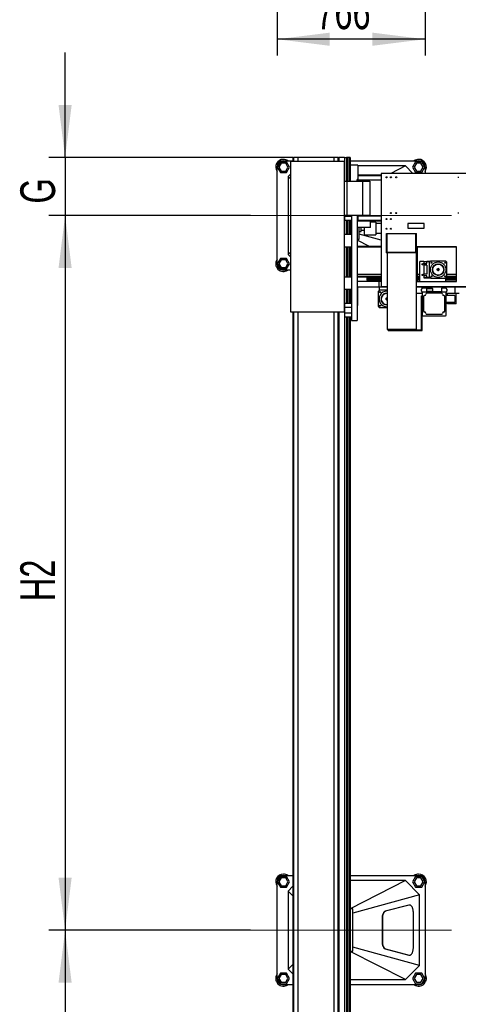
# Model space of a CAD drawing. Header units: millimetres. Extents: x 20 to 400, y 0 to 275.
# Tile 2 of 14: x 58 to 85, y 81 to 141. Entities that reach past the tile are written whole.
import ezdxf

# ---------------------------------------------------------------- set-up
doc = ezdxf.new("R2010")
doc.units = ezdxf.units.MM
doc.linetypes.add('CENTERX2', pattern=[20.32, 12.7, -2.54, 2.54, -2.54])
doc.layers.add('KOPF', color=7, linetype='Continuous')
doc.styles.add('SLDTEXTSTYLE0', font='TXT', dxfattribs={"width": 0.7})
doc.dimstyles.new('SLDDIMSTYLE0', dxfattribs={"dimtxt": 1.949924, "dimasz": 3.2, "dimexe": 0, "dimexo": 0.0625, "dimgap": 0.487481, "dimtad": 1, "dimlfac": 85, "dimrnd": 1e-09, "dimzin": 12, "dimdsep": 46, "dimtxsty": 'SLDTEXTSTYLE0', "dimsah": 1, "dimcen": 0.09, "dimadec": 0, "dimazin": 3, "dimtfac": 1, "dimtofl": 0, "dimtmove": 0, "dimatfit": 3, "dimfxl": 1, "dimfrac": 2, "dimtolj": 1, "dimtzin": 12, "dimarcsym": 0})
doc.dimstyles.new('SLDDIMSTYLE1', dxfattribs={"dimtxt": 1.949924, "dimasz": 3.2, "dimexe": 0, "dimexo": 0.0625, "dimgap": 0.487481, "dimtad": 1, "dimlfac": 85, "dimrnd": 1e-09, "dimzin": 12, "dimdsep": 46, "dimtxsty": 'SLDTEXTSTYLE0', "dimsah": 1, "dimcen": 0.09, "dimadec": 0, "dimazin": 3, "dimtfac": 1, "dimtmove": 0, "dimatfit": 0, "dimfxl": 1, "dimfrac": 2, "dimtolj": 1, "dimtzin": 12, "dimarcsym": 0})

# ---------------------------------------------------------------- blocks, each defined once
blk = doc.blocks.new('_D_23')
at = {"layer": 'KOPF'}
for p, q in [((73.915, 153.01), (73.915, 150.149)), ((82.927, 153.01), (82.927, 150.149)), ((73.915, 146.649), (73.915, 138.762)), ((82.927, 146.649), (82.927, 138.762)), ((82.927, 139.762), (73.915, 139.762))]:
    blk.add_line(p, q, dxfattribs=at)
for points in [[(73.915, 139.762), (77.115, 139.362), (77.115, 140.162)], [(82.927, 139.762), (79.727, 140.162), (79.727, 139.362)]]:
    blk.add_solid(points, dxfattribs=at)
at = {"layer": 'KOPF', "insert": (76.305, 142.491), "char_height": 2.1167, "attachment_point": 1, "style": 'SLDTEXTSTYLE0'}
blk.add_mtext('766', dxfattribs=at)
blk = doc.blocks.new('_D_29')
at = {"layer": 'KOPF'}
for p, q in [((72.304, 85.503), (60.009, 85.503)), ((61.009, 85.503), (61.009, 41.974)), ((72.304, 41.974), (60.009, 41.974))]:
    blk.add_line(p, q, dxfattribs=at)
for points in [[(61.009, 85.503), (60.609, 82.303), (61.409, 82.303)], [(61.009, 41.974), (61.409, 45.174), (60.609, 45.174)]]:
    blk.add_solid(points, dxfattribs=at)
at = {"layer": 'KOPF', "insert": (58.281, 62.004), "char_height": 2.1167, "attachment_point": 1, "rotation": 90, "style": 'SLDTEXTSTYLE0'}
blk.add_mtext('H1', dxfattribs=at)
blk = doc.blocks.new('_D_30')
at = {"layer": 'KOPF'}
for p, q in [((72.304, 129.033), (60.009, 129.033)), ((61.009, 129.033), (61.009, 85.503)), ((72.304, 85.503), (60.009, 85.503))]:
    blk.add_line(p, q, dxfattribs=at)
for points in [[(61.009, 129.033), (60.609, 125.833), (61.409, 125.833)], [(61.009, 85.503), (61.409, 88.703), (60.609, 88.703)]]:
    blk.add_solid(points, dxfattribs=at)
at = {"layer": 'KOPF', "insert": (58.281, 105.534), "char_height": 2.1167, "attachment_point": 1, "rotation": 90, "style": 'SLDTEXTSTYLE0'}
blk.add_mtext('H2', dxfattribs=at)
blk = doc.blocks.new('_D_31')
at = {"layer": 'KOPF'}
for p, q in [((61.009, 132.562), (61.009, 138.962)), ((74.88, 132.562), (60.009, 132.562)), ((61.009, 132.562), (61.009, 129.033)), ((72.304, 129.033), (60.009, 129.033)), ((61.009, 129.033), (61.009, 122.633))]:
    blk.add_line(p, q, dxfattribs=at)
for points in [[(61.009, 132.562), (61.409, 135.762), (60.609, 135.762)], [(61.009, 129.033), (60.609, 125.833), (61.409, 125.833)]]:
    blk.add_solid(points, dxfattribs=at)
at = {"layer": 'KOPF', "insert": (58.281, 129.753), "char_height": 2.117, "attachment_point": 1, "rotation": 90, "style": 'SLDTEXTSTYLE0'}
blk.add_mtext('G', dxfattribs=at)

msp = doc.modelspace()

# ---------------------------------------------------------------- linework, layer by layer
at = {"color": 7, "linetype": 'Continuous', "lineweight": 30}
for p, q in [((74.88009, 132.56217), (74.88009, 132.33276)), ((74.88009, 132.56217), (74.91538, 132.56217)), ((74.91538, 132.56217), (74.91538, 132.33276)), ((75.18597, 132.56217), (74.91538, 132.56217)), ((75.18597, 132.56217), (75.18597, 132.33276)), ((77.3742, 132.56217), (75.18597, 132.56217)), ((77.3742, 132.56217), (77.3742, 132.33276)), ((77.64479, 132.56217), (77.3742, 132.56217)), ((77.64479, 132.33276), (77.64479, 132.56217)), ((77.64479, 132.56217), (77.68009, 132.56217)), ((77.68009, 132.56217), (77.68009, 132.33276)), ((77.9742, 132.56217), (77.68009, 132.56217)), ((78.0205, 132.56217), (77.9742, 132.56217)), ((78.0205, 132.56217), (78.0205, 131.121)), ((78.0205, 132.56217), (78.14479, 132.56217)), ((78.14479, 132.56217), (78.14479, 131.121)), ((78.21538, 132.56217), (78.14479, 132.56217)), ((78.21538, 132.56217), (78.21538, 131.121)), ((78.30361, 132.56217), (78.21538, 132.56217)), ((78.30361, 132.56217), (78.30361, 131.121)), ((78.3742, 132.56217), (78.30361, 132.56217)), ((78.3742, 132.56217), (78.3742, 132.09747)), ((73.91538, 126.09158), (73.91538, 131.97394)), ((74.11682, 132.29747), (73.93004, 131.97394)), ((73.93004, 131.97394), (74.11682, 131.65041)), ((74.16437, 132.21511), (74.02513, 131.97394)), ((74.02513, 131.97394), (74.16437, 131.73276)), ((74.4904, 132.29747), (74.11682, 132.29747)), ((74.44286, 132.21511), (74.16437, 132.21511)), ((74.30361, 132.36217), (74.88009, 132.36217)), ((74.5821, 131.97394), (74.44286, 132.21511)), ((74.44286, 131.73276), (74.5821, 131.97394)), ((74.67719, 131.97394), (74.4904, 132.29747)), ((74.4904, 131.65041), (74.67719, 131.97394)), ((74.72714, 132.33276), (78.0095, 132.33276)), ((74.72714, 132.33276), (74.72714, 123.16805)), ((78.0095, 132.33276), (78.0095, 123.16805)), ((78.3742, 132.36217), (82.53891, 132.36217)), ((78.3742, 132.09747), (78.3742, 131.121)), ((78.84479, 132.09747), (78.3742, 132.09747)), ((78.84479, 132.09747), (78.84479, 131.22635)), ((81.73891, 132.04452), (78.84479, 132.04452)), ((81.73891, 132.04452), (80.84812, 131.59158)), ((82.19185, 131.59158), (81.73891, 132.04452)), ((82.35212, 132.29747), (82.16533, 131.97394)), ((82.16533, 131.97394), (82.35212, 131.65041)), ((82.39967, 132.21511), (82.26042, 131.97394)), ((82.26042, 131.97394), (82.39967, 131.73276)), ((82.7257, 132.29747), (82.35212, 132.29747)), ((82.67815, 132.21511), (82.39967, 132.21511)), ((82.8174, 131.97394), (82.67815, 132.21511)), ((82.67815, 131.73276), (82.8174, 131.97394)), ((82.91249, 131.97394), (82.7257, 132.29747)), ((82.7257, 131.65041), (82.91249, 131.97394)), ((82.92714, 131.97394), (82.92714, 131.59158)), ((74.11682, 131.65041), (74.4904, 131.65041)), ((74.16437, 131.73276), (74.44286, 131.73276)), ((74.72714, 131.55041), (74.58597, 131.40923)), ((74.58597, 131.40923), (74.72714, 131.27394)), ((74.58597, 131.40923), (74.58597, 126.65629)), ((80.24773, 131.47982), (78.84773, 131.47982)), ((78.84773, 131.44452), (78.84773, 131.47982)), ((80.24773, 131.44452), (78.84773, 131.44452)), ((78.84773, 131.17394), (78.84773, 131.44452)), ((85.89479, 131.59158), (80.24773, 131.59158)), ((80.24773, 131.59158), (80.24773, 124.67688)), ((82.35212, 131.65041), (82.7257, 131.65041)), ((82.39967, 131.73276), (82.67815, 131.73276)), ((78.0095, 131.121), (78.17361, 131.121)), ((78.17361, 131.121), (78.17361, 129.03864)), ((78.17361, 131.121), (79.12006, 131.121)), ((78.78891, 131.121), (78.78891, 131.22635)), ((78.84773, 131.22635), (78.78891, 131.22635)), ((80.24773, 131.17394), (78.84773, 131.17394)), ((78.84773, 131.121), (78.84773, 131.17394)), ((79.12006, 131.121), (79.12006, 129.03864)), ((79.12006, 131.121), (79.56237, 131.121)), ((79.56237, 131.121), (79.56237, 129.03864)), ((78.0095, 129.03864), (78.17361, 129.03864)), ((78.0205, 129.03864), (78.0205, 127.8857)), ((78.04185, 128.97747), (78.04185, 129.03864)), ((78.04185, 128.97747), (78.44773, 128.97747)), ((78.04185, 128.73276), (78.04185, 128.97747)), ((78.17361, 129.03864), (79.12006, 129.03864)), ((78.44773, 129.03864), (78.44773, 127.8857)), ((78.78891, 129.03864), (78.78891, 122.62099)), ((78.84773, 128.9857), (78.84773, 129.03864)), ((80.24773, 128.9857), (78.84773, 128.9857)), ((78.84773, 128.71511), (78.84773, 128.9857)), ((79.12006, 129.03864), (79.56237, 129.03864)), ((78.04185, 128.73276), (78.44773, 128.73276)), ((78.14479, 128.73276), (78.14479, 127.8857)), ((78.21538, 128.73276), (78.21538, 127.8857)), ((78.30361, 128.73276), (78.30361, 127.8857)), ((78.3742, 128.73276), (78.3742, 127.8857)), ((78.4242, 128.40276), (78.3742, 128.40276)), ((78.38185, 128.40276), (78.38185, 128.73276)), ((78.44773, 128.65041), (78.4242, 128.65041)), ((78.4242, 128.23864), (78.4242, 128.65041)), ((78.84773, 128.8857), (78.78891, 128.8857)), ((78.84773, 128.82047), (78.78891, 128.82047)), ((80.24773, 128.71511), (78.84773, 128.71511)), ((78.84773, 128.67982), (78.84773, 128.71511)), ((80.24773, 128.67982), (78.84773, 128.67982)), ((79.61244, 128.28518), (79.61244, 128.67982)), ((79.93597, 128.62982), (79.61244, 128.62982)), ((79.93597, 128.62982), (79.93597, 127.84747)), ((80.24773, 128.53276), (79.93597, 128.53276)), ((81.87126, 128.54747), (81.87126, 128.25335)), ((82.87126, 128.54747), (81.87126, 128.54747)), ((82.87126, 128.53276), (81.87126, 128.53276)), ((82.21873, 128.53276), (82.21873, 128.54747)), ((82.59773, 128.53276), (82.59773, 128.54747)), ((82.87126, 128.25335), (82.87126, 128.54747)), ((78.0095, 127.8857), (78.44773, 127.8857)), ((78.3742, 128.07452), (78.4242, 128.07452)), ((78.38185, 127.8857), (78.38185, 128.07452)), ((78.4242, 127.8857), (78.4242, 128.23864)), ((78.44773, 127.8857), (78.44773, 127.121)), ((79.61244, 128.28518), (78.78891, 128.28518)), ((78.90656, 128.23864), (78.90656, 128.28518)), ((78.90656, 127.59158), (78.90656, 128.23864)), ((78.90656, 128.05041), (79.04773, 128.05041)), ((80.24773, 127.52624), (78.90656, 127.89516)), ((79.04773, 128.23864), (79.04773, 128.28518)), ((79.04773, 128.05041), (79.04773, 128.23864)), ((79.04773, 128.13276), (79.23009, 128.13276)), ((79.23009, 128.28518), (79.23009, 127.84747)), ((79.23009, 127.84747), (79.93597, 127.84747)), ((79.93597, 127.94452), (80.24773, 127.94452)), ((80.58891, 127.93688), (80.6242, 127.93688)), ((80.58891, 127.34864), (80.58891, 127.93688)), ((80.6242, 127.34864), (80.6242, 127.93688)), ((80.6242, 127.93688), (82.37714, 127.93688)), ((81.87126, 128.25335), (82.87126, 128.25335)), ((82.37714, 127.93688), (82.41244, 127.93688)), ((82.37714, 127.34864), (82.37714, 127.93688)), ((82.41244, 127.34864), (82.41244, 127.93688)), ((78.78891, 127.59158), (78.90656, 127.59158)), ((79.54087, 127.13864), (78.78891, 127.521)), ((80.24773, 127.13864), (78.78891, 127.13864)), ((80.58891, 127.34864), (80.6242, 127.34864)), ((80.58891, 126.93688), (80.58891, 127.34864)), ((80.6242, 126.93688), (80.6242, 127.34864)), ((82.37714, 127.34864), (82.41244, 127.34864)), ((82.37714, 126.93688), (82.37714, 127.34864)), ((82.41244, 126.93688), (82.41244, 127.34864)), ((74.58597, 126.65629), (74.72714, 126.79158)), ((74.58597, 126.65629), (74.72714, 126.51511)), ((78.0095, 127.121), (78.44773, 127.121)), ((78.0205, 127.121), (78.0205, 125.29747)), ((78.14479, 127.121), (78.14479, 125.29747)), ((78.21538, 127.121), (78.21538, 125.29747)), ((78.30361, 127.121), (78.30361, 125.29747)), ((78.3742, 127.121), (78.3742, 125.29747)), ((78.44773, 127.121), (78.44773, 125.29747)), ((78.78891, 127.10923), (80.24773, 127.10923)), ((80.58891, 126.93688), (80.6242, 126.93688)), ((80.58891, 126.76041), (80.58891, 126.93688)), ((80.58891, 126.76041), (80.61832, 126.76041)), ((80.61832, 126.76041), (80.61832, 122.07982)), ((82.38303, 126.76041), (80.61832, 126.76041)), ((80.6242, 126.7957), (80.6242, 126.93688)), ((80.6242, 126.7957), (82.37714, 126.7957)), ((82.37714, 126.93688), (82.41244, 126.93688)), ((82.37714, 126.7957), (82.37714, 126.93688)), ((82.38303, 126.76041), (82.38303, 122.07982)), ((82.38303, 126.76041), (82.41244, 126.76041)), ((82.41244, 126.76041), (82.41244, 126.93688)), ((82.44773, 127.12394), (82.44773, 125.00629)), ((84.83597, 127.12394), (82.44773, 127.12394)), ((82.44773, 127.10923), (84.83597, 127.10923)), ((84.83597, 125.00629), (84.83597, 127.12394)), ((74.11682, 126.41511), (73.93004, 126.09158)), ((73.93004, 126.09158), (74.11682, 125.76805)), ((74.16437, 126.33276), (74.02513, 126.09158)), ((74.02513, 126.09158), (74.16437, 125.85041)), ((74.4904, 126.41511), (74.11682, 126.41511)), ((74.44286, 126.33276), (74.16437, 126.33276)), ((74.5821, 126.09158), (74.44286, 126.33276)), ((74.44286, 125.85041), (74.5821, 126.09158)), ((74.67719, 126.09158), (74.4904, 126.41511)), ((74.4904, 125.76805), (74.67719, 126.09158)), ((78.3742, 126.021), (78.44773, 126.021)), ((82.61144, 125.00629), (82.61144, 126.22982)), ((82.84673, 126.22982), (82.61144, 126.22982)), ((82.84673, 126.22982), (82.84673, 126.12982)), ((82.84673, 126.22394), (83.24673, 126.22394)), ((82.84673, 126.12982), (82.84679, 126.12982)), ((82.84673, 126.00629), (82.84673, 125.45335)), ((83.03497, 126.00629), (82.84673, 126.00629)), ((82.84679, 126.12982), (82.84679, 126.11217)), ((82.84679, 126.11217), (83.03491, 126.11217)), ((83.03491, 126.12982), (83.03497, 126.12982)), ((83.03491, 126.11217), (83.03491, 126.12982)), ((83.03497, 126.12982), (83.03497, 126.21805)), ((83.24085, 126.21805), (83.03497, 126.21805)), ((83.03497, 126.00629), (83.03497, 125.45335)), ((83.19967, 126.17688), (83.28203, 126.25923)), ((83.19967, 125.28276), (83.19967, 126.17688)), ((83.28203, 126.25923), (84.17614, 126.25923)), ((83.46897, 125.94139), (83.46418, 125.94158)), ((83.78225, 126.06087), (83.78003, 126.06511)), ((84.2585, 126.17688), (84.17614, 126.25923)), ((84.2585, 125.28276), (84.2585, 126.17688)), ((74.11682, 125.76805), (74.4904, 125.76805)), ((74.16437, 125.85041), (74.44286, 125.85041)), ((74.72714, 125.70335), (74.30361, 125.70335)), ((78.44773, 125.70335), (78.3742, 125.70335)), ((80.24773, 125.43097), (78.78891, 125.43097)), ((82.61144, 125.43097), (82.44773, 125.43097)), ((83.03497, 125.45335), (82.84673, 125.45335)), ((83.03491, 125.34747), (82.84679, 125.34747)), ((82.84679, 125.34747), (82.84679, 125.32982)), ((83.03491, 125.32982), (83.03491, 125.34747)), ((83.4158, 125.61034), (83.41324, 125.60629)), ((83.67297, 125.74747), (83.65379, 125.74747)), ((83.65379, 125.74747), (83.65379, 125.71217)), ((83.65379, 125.71217), (83.67297, 125.71217)), ((83.67592, 125.39877), (83.67814, 125.39452)), ((83.9892, 125.51825), (83.99399, 125.51805)), ((84.04237, 125.8493), (84.04493, 125.85335)), ((84.83597, 125.43097), (84.2585, 125.43097)), ((78.0095, 125.29747), (78.44773, 125.29747)), ((78.44773, 125.29747), (78.44773, 124.53276)), ((79.37714, 125.30923), (78.78891, 125.30923)), ((79.37714, 125.27982), (78.78891, 125.27982)), ((80.13009, 125.00041), (78.78891, 125.00041)), ((79.37714, 125.30923), (79.37714, 125.23864)), ((80.24773, 125.30923), (79.37714, 125.30923)), ((80.24773, 125.23864), (79.37714, 125.23864)), ((79.37714, 125.23864), (79.37714, 125.15041)), ((80.24773, 125.15041), (79.37714, 125.15041)), ((79.37714, 125.15041), (79.37714, 125.07982)), ((80.24773, 125.07982), (79.37714, 125.07982)), ((80.13009, 124.66511), (80.13009, 125.00629)), ((80.24773, 125.00629), (80.13009, 125.00629)), ((82.61144, 125.30923), (82.44773, 125.30923)), ((82.61144, 125.23864), (82.44773, 125.23864)), ((82.61144, 125.15041), (82.44773, 125.15041)), ((82.61144, 125.07982), (82.44773, 125.07982)), ((82.44773, 125.00629), (84.83597, 125.00629)), ((82.84679, 125.32982), (82.84673, 125.32982)), ((82.84673, 125.32982), (82.84673, 125.22982)), ((82.84673, 125.2357), (83.24673, 125.2357)), ((83.25261, 125.22982), (82.84673, 125.22982)), ((82.84967, 125.2357), (82.84967, 125.22982)), ((83.03497, 125.32982), (83.03491, 125.32982)), ((83.03497, 125.24158), (83.03497, 125.32982)), ((83.24085, 125.24158), (83.03497, 125.24158)), ((83.28203, 125.20041), (83.19967, 125.28276)), ((83.28203, 125.20041), (84.17614, 125.20041)), ((84.17614, 125.20041), (84.2585, 125.28276)), ((84.19967, 125.00629), (84.19967, 125.22394)), ((84.83597, 125.15041), (84.19967, 125.15041)), ((84.83597, 125.07982), (84.19967, 125.07982)), ((84.83597, 125.23864), (84.21438, 125.23864)), ((84.83597, 125.30923), (84.2585, 125.30923)), ((78.0095, 124.53276), (78.44773, 124.53276)), ((78.0205, 124.53276), (78.0205, 49.70923)), ((78.14479, 124.53276), (78.14479, 123.6857)), ((78.21538, 124.53276), (78.21538, 123.6857)), ((78.30361, 124.53276), (78.30361, 123.6857)), ((78.3742, 124.53276), (78.3742, 123.6857)), ((78.3742, 124.46805), (78.44773, 124.46805)), ((78.4242, 124.36782), (78.3742, 124.36782)), ((78.4242, 124.36782), (78.4242, 123.99182)), ((78.4242, 124.31277), (78.44773, 124.31277)), ((78.44773, 124.53276), (78.44773, 122.62099)), ((78.78891, 124.67099), (80.13009, 124.67099)), ((78.81244, 124.67099), (78.81244, 124.62945)), ((78.81244, 124.62945), (78.81244, 123.73019)), ((80.15361, 124.471), (80.07126, 124.38864)), ((80.07126, 124.38864), (80.07126, 123.49452)), ((80.13009, 124.66511), (80.13009, 124.44747)), ((80.61832, 124.66511), (80.13009, 124.66511)), ((80.61832, 124.471), (80.15361, 124.471)), ((80.61832, 124.67688), (80.24773, 124.67688)), ((80.34056, 124.15315), (80.33577, 124.15335)), ((80.60067, 124.41217), (80.61832, 124.41184)), ((80.60067, 124.29452), (80.61832, 124.29408)), ((80.60067, 124.27688), (80.61832, 124.27641)), ((85.89479, 124.67688), (82.38303, 124.67688)), ((86.01244, 124.66511), (82.38303, 124.66511)), ((82.74773, 124.26511), (82.38303, 124.26511)), ((82.75361, 124.59158), (82.68303, 124.521)), ((82.68303, 124.521), (82.68303, 124.43276)), ((82.68303, 124.43276), (82.75361, 124.36217)), ((82.74773, 124.5857), (82.74773, 124.66511)), ((82.74773, 124.30923), (82.74773, 124.36805)), ((82.80067, 124.36217), (82.74773, 124.30923)), ((82.74773, 124.30923), (82.74773, 122.96217)), ((83.03009, 124.59158), (82.75361, 124.59158)), ((82.75361, 124.36217), (82.80067, 124.36217)), ((83.03009, 124.36217), (82.80067, 124.36217)), ((83.03009, 124.3857), (83.03009, 124.59158)), ((83.03009, 124.58864), (83.40456, 124.58864)), ((83.03009, 124.41805), (83.40456, 124.41805)), ((83.03009, 124.3857), (83.03009, 124.36217)), ((83.93597, 124.3857), (83.03009, 124.3857)), ((83.93597, 124.29158), (83.03009, 124.29158)), ((83.04673, 124.66511), (83.04673, 124.58865)), ((83.19967, 124.58865), (83.04673, 124.58865)), ((83.08203, 124.58865), (83.08203, 124.58864)), ((83.35261, 124.58865), (83.19967, 124.58865)), ((83.31732, 124.58864), (83.31732, 124.58865)), ((83.35261, 124.58865), (83.35261, 124.66511)), ((83.40456, 124.41805), (83.40456, 124.58864)), ((83.93597, 124.59158), (83.93597, 124.3857)), ((84.21244, 124.59158), (83.93597, 124.59158)), ((83.93597, 124.36217), (83.93597, 124.3857)), ((84.16538, 124.36217), (83.93597, 124.36217)), ((84.21832, 124.30923), (84.16538, 124.36217)), ((84.16538, 124.36217), (84.21244, 124.36217)), ((84.28303, 124.521), (84.21244, 124.59158)), ((84.21244, 124.36217), (84.28303, 124.43276)), ((84.21832, 124.5857), (84.21832, 124.66511)), ((84.21832, 124.30923), (84.21832, 124.36805)), ((84.21832, 122.96217), (84.21832, 124.30923)), ((84.75955, 124.26511), (84.21832, 124.26511)), ((84.73597, 124.15041), (84.21832, 124.15041)), ((84.28303, 124.43276), (84.28303, 124.521)), ((84.28891, 124.15041), (84.28891, 124.26511)), ((84.73597, 124.15041), (84.73597, 123.72688)), ((84.75955, 124.26511), (84.75955, 124.66511)), ((85.0042, 124.26511), (84.75955, 124.26511)), ((84.83009, 123.65335), (84.83009, 124.26511)), ((78.04185, 123.44099), (78.04185, 123.6857)), ((78.04185, 123.6857), (78.44773, 123.6857)), ((78.4242, 123.99182), (78.3742, 123.99182)), ((78.3742, 123.89158), (78.44773, 123.89158)), ((78.4242, 124.04687), (78.44773, 124.04687)), ((78.81244, 123.55041), (78.78891, 123.55041)), ((78.81244, 123.73019), (78.81244, 123.65079)), ((78.81244, 123.65079), (78.81244, 123.55041)), ((80.28739, 123.8221), (80.28483, 123.81805)), ((82.71244, 124.12688), (82.74773, 124.12688)), ((82.71244, 122.95041), (82.71244, 124.12688)), ((82.84185, 124.10335), (82.84185, 123.19747)), ((84.1242, 123.19747), (84.1242, 124.10335)), ((84.73597, 123.72688), (84.21832, 123.72688)), ((84.28891, 123.65335), (84.28891, 123.72688)), ((84.83009, 123.65335), (84.28891, 123.65335)), ((74.72714, 123.16805), (78.0095, 123.16805)), ((74.88009, 123.16805), (74.88009, 50.921)), ((74.91538, 123.16805), (74.91538, 50.921)), ((75.18597, 123.16805), (75.18597, 77.89746)), ((77.3742, 123.16805), (77.3742, 77.89746)), ((77.64479, 50.921), (77.64479, 123.16805)), ((77.68009, 123.16805), (77.68009, 50.921)), ((78.04185, 123.44099), (78.44773, 123.44099)), ((78.04185, 123.09511), (78.04185, 123.44099)), ((78.04185, 123.09511), (78.44773, 123.09511)), ((78.04185, 122.85041), (78.04185, 123.09511)), ((80.07126, 123.49452), (80.15361, 123.41217)), ((80.61832, 123.41217), (80.15361, 123.41217)), ((82.71244, 122.95041), (82.74773, 122.95041)), ((82.71244, 122.25629), (82.71244, 122.95041)), ((82.74773, 122.95041), (82.74773, 122.96217)), ((82.74773, 122.25629), (82.74773, 122.95041)), ((83.03009, 123.00923), (83.93597, 123.00923)), ((78.04185, 122.85041), (78.44773, 122.85041)), ((78.14479, 122.85041), (78.14479, 49.70923)), ((78.21538, 122.85041), (78.21538, 49.70923)), ((78.30361, 122.85041), (78.30361, 49.70923)), ((78.3742, 122.85041), (78.3742, 49.70923)), ((78.44773, 122.62099), (78.78891, 122.62099)), ((82.79479, 122.91511), (84.17126, 122.91511)), ((82.38303, 122.07982), (80.61832, 122.07982)), ((80.67714, 122.02099), (80.67714, 122.05629)), ((80.67714, 122.05629), (82.71244, 122.05629)), ((80.67714, 122.02099), (82.74773, 122.02099)), ((82.71244, 122.25629), (82.74773, 122.25629)), ((82.71244, 122.05629), (82.71244, 122.25629)), ((82.74773, 122.02099), (82.74773, 122.25629)), ((74.11682, 88.76805), (73.93004, 88.44452)), ((74.4904, 88.76805), (74.11682, 88.76805)), ((74.30361, 88.83276), (74.88009, 88.83276)), ((74.67719, 88.44452), (74.4904, 88.76805)), ((78.3742, 88.83276), (82.53891, 88.83276)), ((82.35212, 88.76805), (82.16533, 88.44452)), ((82.7257, 88.76805), (82.35212, 88.76805)), ((82.91249, 88.44452), (82.7257, 88.76805)), ((73.91538, 82.56217), (73.91538, 88.44452)), ((73.93004, 88.44452), (74.11682, 88.121)), ((74.16437, 88.6857), (74.02513, 88.44452)), ((74.02513, 88.44452), (74.16437, 88.20335)), ((74.44286, 88.6857), (74.16437, 88.6857)), ((74.16437, 88.20335), (74.44286, 88.20335)), ((74.5821, 88.44452), (74.44286, 88.6857)), ((74.44286, 88.20335), (74.5821, 88.44452)), ((74.4904, 88.121), (74.67719, 88.44452)), ((74.88009, 88.17394), (74.58597, 87.87982)), ((81.73891, 88.51511), (78.3742, 88.51511)), ((81.73891, 88.51511), (78.3742, 86.80424)), ((82.59773, 87.65629), (81.73891, 88.51511)), ((82.16533, 88.44452), (82.35212, 88.121)), ((82.39967, 88.6857), (82.26042, 88.44452)), ((82.26042, 88.44452), (82.39967, 88.20335)), ((82.67815, 88.6857), (82.39967, 88.6857)), ((82.39967, 88.20335), (82.67815, 88.20335)), ((82.8174, 88.44452), (82.67815, 88.6857)), ((82.67815, 88.20335), (82.8174, 88.44452)), ((82.7257, 88.121), (82.91249, 88.44452)), ((82.92714, 88.44452), (82.92714, 82.56217)), ((74.11682, 88.121), (74.4904, 88.121)), ((74.58597, 87.87982), (74.88009, 87.59796)), ((74.58597, 87.87982), (74.58597, 83.12688)), ((82.59773, 87.65629), (78.53891, 86.53982)), ((82.35212, 88.121), (82.7257, 88.121)), ((82.59773, 83.35041), (82.59773, 87.65629)), ((81.94884, 87.02676), (80.50532, 86.65118)), ((81.96959, 87.02676), (80.52606, 86.65118)), ((81.99665, 87.03027), (81.97591, 87.03027)), ((78.53891, 86.79746), (78.3742, 86.79746)), ((78.38185, 86.67982), (78.3742, 86.67982)), ((78.38185, 84.32688), (78.38185, 86.67982)), ((78.53891, 84.20923), (78.53891, 86.79746)), ((82.21873, 84.44701), (82.21873, 86.55968)), ((80.3103, 86.1841), (80.3103, 84.82259)), ((80.33105, 86.1841), (80.33105, 84.82259)), ((78.3742, 84.32688), (78.38185, 84.32688)), ((78.3742, 84.20923), (78.53891, 84.20923)), ((81.73891, 82.49158), (78.3742, 84.20245)), ((82.59773, 83.35041), (78.53891, 84.46687)), ((80.50532, 84.35551), (81.94884, 83.97994)), ((80.52606, 84.35551), (81.96959, 83.97994)), ((81.97591, 83.97643), (81.99665, 83.97643)), ((74.58597, 83.12688), (74.88009, 83.40874)), ((74.11682, 82.8857), (73.93004, 82.56217)), ((74.16437, 82.80335), (74.02513, 82.56217)), ((74.4904, 82.8857), (74.11682, 82.8857)), ((74.44286, 82.80335), (74.16437, 82.80335)), ((74.5821, 82.56217), (74.44286, 82.80335)), ((74.67719, 82.56217), (74.4904, 82.8857)), ((74.58597, 83.12688), (74.88009, 82.83276)), ((81.73891, 82.49158), (82.59773, 83.35041)), ((82.35212, 82.8857), (82.16533, 82.56217)), ((82.39967, 82.80335), (82.26042, 82.56217)), ((82.7257, 82.8857), (82.35212, 82.8857)), ((82.67815, 82.80335), (82.39967, 82.80335)), ((82.8174, 82.56217), (82.67815, 82.80335)), ((82.91249, 82.56217), (82.7257, 82.8857)), ((73.93004, 82.56217), (74.11682, 82.23864)), ((74.02513, 82.56217), (74.16437, 82.32099)), ((74.11682, 82.23864), (74.4904, 82.23864)), ((74.16437, 82.32099), (74.44286, 82.32099)), ((74.88009, 82.17394), (74.30361, 82.17394)), ((74.44286, 82.32099), (74.5821, 82.56217)), ((74.4904, 82.23864), (74.67719, 82.56217)), ((78.3742, 82.49158), (81.73891, 82.49158)), ((82.53891, 82.17394), (78.3742, 82.17394)), ((82.16533, 82.56217), (82.35212, 82.23864)), ((82.26042, 82.56217), (82.39967, 82.32099)), ((82.35212, 82.23864), (82.7257, 82.23864)), ((82.39967, 82.32099), (82.67815, 82.32099)), ((82.67815, 82.32099), (82.8174, 82.56217)), ((82.7257, 82.23864), (82.91249, 82.56217))]:
    msp.add_line(p, q, dxfattribs=at)
at = {"color": 7, "linetype": 'Continuous', "lineweight": 30, "flags": 128}
for points in [[(83.46418, 125.94158), (83.44831, 125.9394), (83.44412, 125.93806)], [(83.69123, 126.08072), (83.68431, 126.07385), (83.67592, 126.06087)], [(83.78003, 126.06511), (83.7702, 126.07777), (83.76694, 126.08072)], [(84.01405, 125.93806), (84.00464, 125.94061), (83.9892, 125.94139)], [(83.40626, 125.87249), (83.40876, 125.86306), (83.4158, 125.8493)], [(83.41324, 125.60629), (83.40719, 125.59145), (83.40626, 125.58715)], [(83.44412, 125.52158), (83.45353, 125.51903), (83.46897, 125.51825)], [(83.67814, 125.39452), (83.68797, 125.38187), (83.69123, 125.37891)], [(83.76694, 125.37891), (83.77386, 125.38578), (83.78225, 125.39877)], [(83.99399, 125.51805), (84.00986, 125.52024), (84.01405, 125.52158)], [(84.05191, 125.58715), (84.04941, 125.59658), (84.04237, 125.61034)], [(84.04493, 125.85335), (84.05098, 125.86818), (84.05191, 125.87249)], [(80.33577, 124.15335), (80.3199, 124.15117), (80.31571, 124.14982)], [(80.56282, 124.29249), (80.5559, 124.28562), (80.54751, 124.27264)], [(80.27785, 124.08425), (80.28034, 124.07483), (80.28739, 124.06107)], [(80.28483, 123.81805), (80.27878, 123.80322), (80.27785, 123.79892)], [(80.31571, 123.73335), (80.32512, 123.73079), (80.34056, 123.73001)], [(80.60067, 123.99747), (80.61575, 123.99539), (80.61832, 123.99461)], [(80.60067, 123.97923), (80.61355, 123.97696), (80.61832, 123.97484)], [(80.60067, 123.971), (80.61193, 123.96876), (80.61832, 123.96511)], [(81.97591, 87.03027), (81.96966, 87.03008), (81.94884, 87.02676)], [(82.21873, 86.55968), (82.21775, 86.60387), (82.21481, 86.64768), (82.20995, 86.69071), (82.2032, 86.73258), (82.19462, 86.77292), (82.1843, 86.81137), (82.17231, 86.8476), (82.15878, 86.88129), (82.14381, 86.91213), (82.12753, 86.93986), (82.11011, 86.96422), (82.09168, 86.98501), (82.0724, 87.00204), (82.05246, 87.01517), (82.03203, 87.02426), (82.01128, 87.02925), (81.99041, 87.03008), (81.96959, 87.02676)], [(80.50532, 86.65118), (80.48419, 86.64348), (80.46351, 86.63149), (80.44347, 86.61533), (80.42426, 86.59516), (80.40606, 86.57115), (80.38904, 86.54354), (80.37335, 86.51257), (80.35915, 86.47855), (80.34655, 86.44178), (80.33569, 86.40261), (80.32667, 86.36141), (80.31956, 86.31855), (80.31443, 86.27443), (80.31134, 86.22948), (80.3103, 86.1841)], [(80.52606, 86.65118), (80.50493, 86.64348), (80.48426, 86.63149), (80.46422, 86.61533), (80.44501, 86.59516), (80.42681, 86.57115), (80.40978, 86.54354), (80.3941, 86.51257), (80.37989, 86.47855), (80.3673, 86.44178), (80.35644, 86.40261), (80.34741, 86.36141), (80.3403, 86.31855), (80.33518, 86.27443), (80.33208, 86.22948), (80.33105, 86.1841)], [(80.3103, 84.82259), (80.31134, 84.77721), (80.31443, 84.73226), (80.31956, 84.68815), (80.32667, 84.64529), (80.33569, 84.60408), (80.34655, 84.56492), (80.35915, 84.52815), (80.37335, 84.49413), (80.38904, 84.46316), (80.40606, 84.43555), (80.42426, 84.41154), (80.44347, 84.39136), (80.46351, 84.37521), (80.48419, 84.36322), (80.50532, 84.35551)], [(80.33105, 84.82259), (80.33208, 84.77721), (80.33518, 84.73226), (80.3403, 84.68815), (80.34741, 84.64529), (80.35644, 84.60408), (80.3673, 84.56492), (80.37989, 84.52815), (80.3941, 84.49413), (80.40978, 84.46316), (80.42681, 84.43555), (80.44501, 84.41154), (80.46422, 84.39136), (80.48426, 84.37521), (80.50493, 84.36322), (80.52606, 84.35551)], [(81.94884, 83.97994), (81.96966, 83.97662), (81.97591, 83.97643)], [(81.96959, 83.97994), (81.99041, 83.97662), (82.01128, 83.97745), (82.03203, 83.98244), (82.05246, 83.99153), (82.0724, 84.00465), (82.09168, 84.02168), (82.11011, 84.04247), (82.12753, 84.06684), (82.14381, 84.09456), (82.15878, 84.12541), (82.17231, 84.15909), (82.1843, 84.19532), (82.19462, 84.23378), (82.2032, 84.27412), (82.20995, 84.31599), (82.21481, 84.35902), (82.21775, 84.40282), (82.21873, 84.44701)]]:
    msp.add_lwpolyline(points, dxfattribs=at)
at = {"color": 7, "linetype": 'Continuous', "lineweight": 30}
for centre, radius in [((80.58597, 131.35041), 0.02941), ((80.85067, 131.35041), 0.02941), ((81.1742, 131.35041), 0.02941), ((80.85067, 129.17394), 0.02941), ((81.1742, 129.17394), 0.02941), ((80.58597, 128.80923), 0.02941), ((80.85067, 128.80923), 0.02941), ((80.58597, 128.221), 0.02941), ((80.85067, 128.221), 0.02941), ((82.78791, 126.05335), 0.04), ((83.72909, 125.72982), 0.47059), ((83.31314, 126.14576), 0.02941), ((83.72909, 125.72982), 0.35294), ((83.72909, 125.72982), 0.33529), ((84.14503, 126.14576), 0.02941), ((82.78791, 125.40629), 0.04), ((83.31314, 125.31387), 0.02941), ((83.72909, 125.72982), 0.05588), ((83.72909, 125.72982), 0.03765), ((83.72909, 125.72982), 0.02941), ((84.14503, 125.31387), 0.02941), ((80.18473, 124.35753), 0.02941), ((80.18473, 123.52564), 0.02941)]:
    msp.add_circle(centre, radius, dxfattribs=at)
for centre, radius, start, end in [((74.30361, 131.97394), 0.47059, 90, 214.4115087), ((74.30361, 131.97394), 0.38824, 90, 180), ((74.30361, 131.97394), 0.47059, 55.5884913, 90), ((82.53891, 131.97394), 0.47059, 90, 124.4115087), ((82.53891, 131.97394), 0.47059, 325.5884913, 90), ((82.53891, 131.97394), 0.38824, 0, 90), ((84.96832, 131.35041), 0.02941, 120, 240), ((84.96832, 129.17394), 0.02941, 120, 240), ((74.30361, 126.09158), 0.47059, 145.5884913, 304.4115087), ((74.30361, 126.09158), 0.38824, 180, 270), ((83.72909, 125.72982), 0.05882, 197.4576031, 162.5423969), ((80.60067, 123.94158), 0.47059, 90, 272.1490956), ((80.60067, 123.94158), 0.35294, 90, 272.865984), ((80.60067, 123.94158), 0.33529, 90, 273.0169613), ((82.88891, 124.10335), 0.04706, 90, 180), ((82.88891, 124.24452), 0.09412, 270, 0), ((83.03009, 124.24452), 0.04706, 90, 180), ((83.93597, 124.24452), 0.04706, 0, 90), ((84.07714, 124.24452), 0.09412, 180, 270), ((84.07714, 124.10335), 0.04706, 0, 90), ((80.60067, 123.94158), 0.05882, 72.5423969, 287.4576031), ((80.60067, 123.94158), 0.05588, 90, 288.4084802), ((80.60067, 123.6357), 0.05882, 205.3333872, 229.9412212), ((80.60067, 123.94158), 0.03765, 90, 297.9531869), ((80.60067, 123.94158), 0.02941, 90, 306.8698976), ((82.79479, 122.96217), 0.04706, 180, 270), ((82.88891, 123.19747), 0.04706, 180, 270), ((82.88891, 123.05629), 0.09412, 0, 90), ((83.03009, 123.05629), 0.04706, 180, 270), ((83.93597, 123.05629), 0.04706, 270, 0), ((84.07714, 123.05629), 0.09412, 90, 180), ((84.07714, 123.19747), 0.04706, 270, 0), ((84.17126, 122.96217), 0.04706, 270, 0), ((74.30361, 88.44452), 0.47059, 90, 214.4115087), ((74.30361, 88.44452), 0.38824, 90, 180), ((74.30361, 88.44452), 0.47059, 55.5884913, 90), ((82.53891, 88.44452), 0.47059, 90, 124.4115087), ((82.53891, 88.44452), 0.47059, 325.5884913, 90), ((82.53891, 88.44452), 0.38824, 0, 90), ((74.30361, 82.56217), 0.47059, 145.5884913, 304.4115087), ((82.53891, 82.56217), 0.47059, 235.5884913, 34.4115087), ((74.30361, 82.56217), 0.38824, 180, 270), ((82.53891, 82.56217), 0.38824, 270, 0)]:
    msp.add_arc(centre, radius, start, end, dxfattribs=at)
at = {"layer": 'KOPF', "linetype": 'CENTERX2', "lineweight": 0}
for p, q in [((84.53891, 129.03276), (72.30361, 129.03276)), ((84.53891, 85.50335), (72.30361, 85.50335))]:
    msp.add_line(p, q, dxfattribs=at)

# ---------------------------------------------------------------- dimensions: what is measured, and where the dimension line sits
at = {"layer": 'KOPF'}
dim = msp.add_linear_dim(base=(73.91538, 139.76206), p1=(82.92714, 153.01046), p2=(73.91538, 153.01046), dimstyle='SLDDIMSTYLE0', dxfattribs=at)
dim.commit()
dim.dimension.update_dxf_attribs({"geometry": '_D_23', "text_midpoint": (78.42126, 139.76206), "dimtype": 160})
for base, p1, p2, text, dimstyle, picture, middle in [((61.0095, 129.03276), (74.88009, 132.56217), (72.30361, 129.03276), 'G', 'SLDDIMSTYLE1', '_D_31', (61.0095, 130.79747)), ((61.0095, 85.50335), (72.30361, 129.03276), (72.30361, 85.50335), 'H2', 'SLDDIMSTYLE0', '_D_30', (61.0095, 107.26805)), ((61.0095, 41.97394), (72.30361, 85.50335), (72.30361, 41.97394), 'H1', 'SLDDIMSTYLE0', '_D_29', (61.0095, 63.73864))]:
    dim = msp.add_linear_dim(base=base, p1=p1, p2=p2, angle=90, text=text, dimstyle=dimstyle, dxfattribs=at)
    dim.commit()
    dim.dimension.update_dxf_attribs({"geometry": picture, "text_midpoint": middle, "dimtype": 160})

doc.saveas('drawing.dxf')
